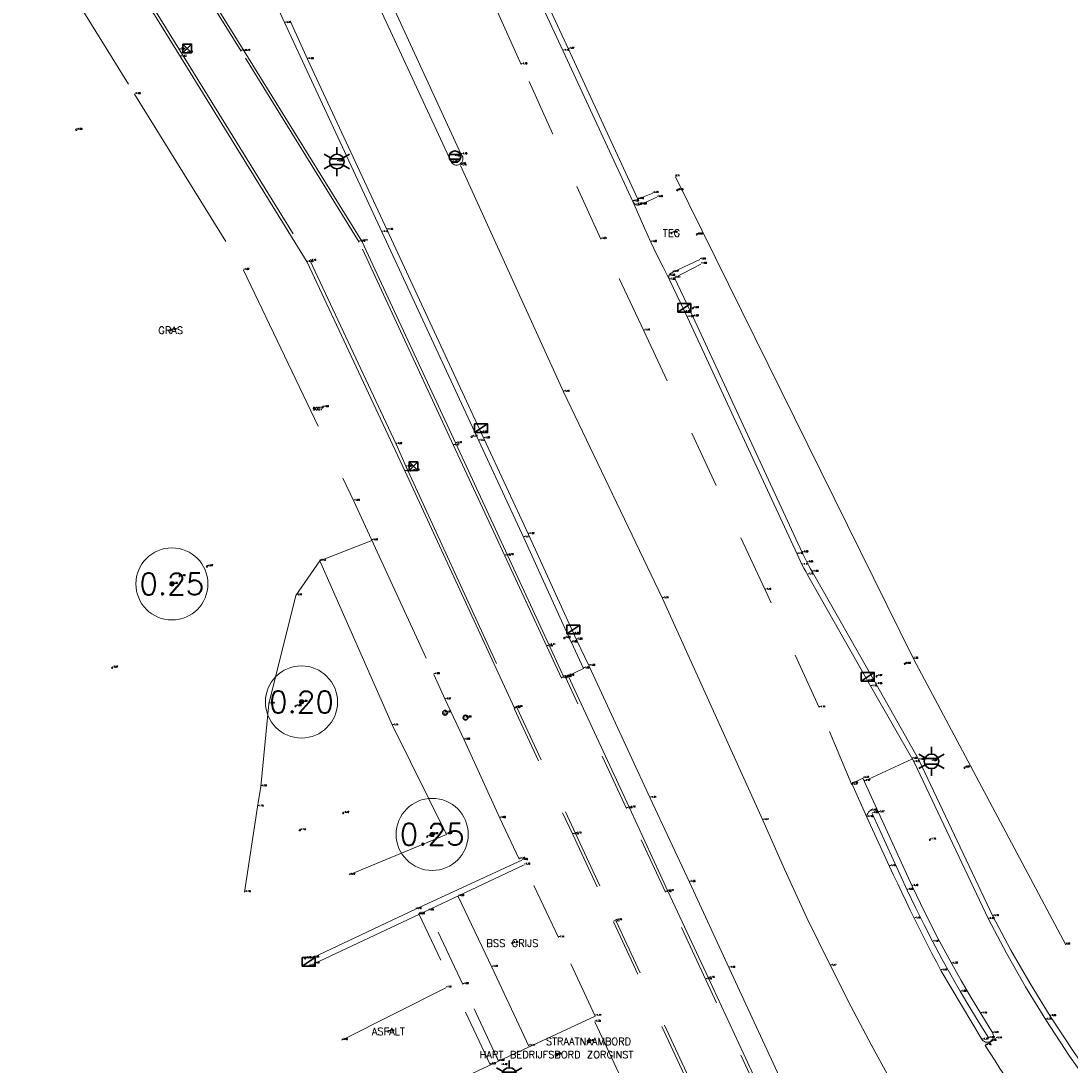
# Model space of a CAD drawing. Header units: metres. Extents: x 110598 to 111426, y 426464 to 427070.
# Tile 28 of 47: x 111177 to 111213, y 426631 to 426668. Entities that reach past the tile are written whole.
import ezdxf
from ezdxf.enums import TextEntityAlignment as Align

# ---------------------------------------------------------------- set-up
doc = ezdxf.new("R2010")
doc.units = ezdxf.units.M
doc.header["$MEASUREMENT"] = 0
for name, pattern in [('AM-AS', [16, 10, -2, 2, -2]), ('VH-GAZONBAND_100X200', [9.5, 7.5, -2]), ('VH-OPSLUITBAND_60X200', [12, 6, -2, 2, -2]), ('VH-TROTTOIRBAND_180-200', [20, 10, -2, 2, -2, 2, -2]), ('VH-TROTTOIRBAND_280-300', [26, 12, -2, 4, -2, 4, -2]), ('XX-HIDDEN', [4, 2, -2])]:
    doc.linetypes.add(name, pattern=pattern)
for name, color, linetype, lineweight in [('B-GV-GR-BOOM-S', 90, 'Continuous', 13), ('B-GV-GR-BOOM_DIAMETER-T', 96, 'Continuous', 0), ('B-GV-GR-HAAG-G', 90, 'GR-HAAG1', 13), ('B-OI-RI-GWA_KOLK-S', 30, 'Continuous', 30), ('B-WE-AM-AS-G', 10, 'AM-AS', 13), ('B-WE-GR-GROEN_SCHEIDING-G150-G', 7, 'Continuous', 0), ('B-WE-IE-MEUBILAIR_WEGMEUBILAIR-S', 4, 'Continuous', 30), ('B-WE-IE-TERREINAFSCHEIDING_KUNSTMATIG_SCHUTTING-G', 45, 'Continuous', 0), ('B-WE-VH-KANTOPSLUITING_ACHTERKANTBAND-G', 50, 'Continuous', 13), ('B-WE-VH-KANTOPSLUITING_GAZONBAND_100X200-G', 90, 'VH-GAZONBAND_100X200', 13), ('B-WE-VH-KANTOPSLUITING_INRITBAND-G', 211, 'Continuous', 13), ('B-WE-VH-KANTOPSLUITING_OPSLUITBAND_60X200-G', 150, 'VH-OPSLUITBAND_60X200', 13), ('B-WE-VH-KANTOPSLUITING_TROTTOIRBAND_180 200-G', 200, 'VH-TROTTOIRBAND_180-200', 13), ('B-WE-VH-KANTOPSLUITING_TROTTOIRBAND_RWS-G', 181, 'VH-TROTTOIRBAND_280-300', 13), ('B-WE-VH-MATERIAALGRENS-G', 52, 'XX-HIDDEN', 13), ('B-WE-VW-MARKERING-G', 252, 'Continuous', 13), ('DTM-Groentopogrens', 82, 'Continuous', 0), ('DTM-Grondslag', 135, 'Continuous', 0), ('DTM-Meetpunt', 40, 'Continuous', 0), ('mp', 7, 'Continuous', 0), ('X-XX-AL-HOOGTELABEL-S', 2, 'Continuous', 0), ('X-XX-AL-TEXT-T', 2, 'Continuous', 0)]:
    doc.layers.add(name, color=color, linetype=linetype, lineweight=lineweight)
doc.styles.add('LBD', font='txt.shx')
doc.styles.add('NLCS-ISO', font='arial.ttf')
doc.styles.add('null', font='NLCS.shx')
doc.styles.get("Standard").update_dxf_attribs({"font": 'txt.shx'})
doc.linetypes.add('GR-HAAG1', pattern='A,6,["°",null,S=0.125,R=0,X=0,Y=0],-2', length=8)

# ---------------------------------------------------------------- blocks, each defined once
blk = doc.blocks.new('SIE-WEG_VERKEERSBORD_ROND-SO')
at = {"color": 0}
for p, q in [((-0.9165151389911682, 0.3999999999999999), (0.9165151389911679, 0.3999999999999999)), ((-0.9165151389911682, -0.3999999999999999), (0.9165151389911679, -0.3999999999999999))]:
    blk.add_line(p, q, dxfattribs=at)
blk.add_circle((0, 0), 1, dxfattribs=at)
blk = doc.blocks.new('MP')
at = {"layer": 'mp', "color": 0, "linetype": 'ByBlock', "lineweight": -2, "elevation": -0.036, "flags": 128}
blk.add_lwpolyline([(-0.005000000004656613, -0.008660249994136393), (-0.01000000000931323, 0), (-0.005000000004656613, 0.008660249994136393), (0.005000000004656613, 0.008660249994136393), (0.01000000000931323, 0), (0.005000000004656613, -0.008660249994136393), (-0.005000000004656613, -0.008660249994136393)], close=True, dxfattribs=at)
blk = doc.blocks.new('B-SIE-WEG_LICHTMAST-SO')
at = {"color": 0, "ltscale": 0.1}
for p, q in [((8.349587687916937e-10, 1.265625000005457), (1.669846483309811e-09, 2.53125000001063)), ((-1.096064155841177, 0.6328125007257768), (-2.192125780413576, 1.265625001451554)), ((1.096064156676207, 0.6328124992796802), (2.192125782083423, 1.26562499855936)), ((-1.096064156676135, -0.6328124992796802), (-2.192125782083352, -1.26562499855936)), ((-8.349587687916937e-10, -1.265625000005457), (-1.669775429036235e-09, -2.53125000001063)), ((1.096064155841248, -0.6328125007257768), (2.192125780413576, -1.265625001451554))]:
    blk.add_line(p, q, dxfattribs=at)
at = {"color": 0, "flags": 128}
for points in [[(-1.162672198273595, 0.4999999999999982), (1.162672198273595, 0.4999999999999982)], [(-1.162672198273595, -0.4999999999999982), (1.162672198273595, -0.4999999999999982)]]:
    blk.add_lwpolyline(points, dxfattribs=at)
at = {"color": 0, "ltscale": 0.1}
blk.add_circle((0, 0), 1.265625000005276, dxfattribs=at)
at = {"color": 0, "style": 'NLCS-ISO'}
blk.add_attdef('TYPE', text='', height=1.8, dxfattribs=at).set_placement((1.669846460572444e-09, 2.53125000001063), align=Align.BOTTOM_CENTER)
blk = doc.blocks.new('B-SRI-KOLK_TROTTOIR-SO')
at = {"color": 0}
blk.add_line((-1.124999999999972, 0), (1.124999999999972, 1.499999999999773), dxfattribs=at)
blk.add_3dface([(-1.124999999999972, 0), (1.124999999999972, 0), (1.124999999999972, 1.499999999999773), (-1.124999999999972, 1.499999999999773)], dxfattribs=at)
blk = doc.blocks.new('B-SRI-KOLK_STRAAT_300X300-SO')
at = {"color": 0}
for p, q in [((-0.7500000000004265, 2.842170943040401e-13), (0.7499999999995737, 1.500000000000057)), ((0.7499999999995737, 2.842170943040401e-13), (-0.7500000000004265, 1.500000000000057))]:
    blk.add_line(p, q, dxfattribs=at)
blk.add_3dface([(-0.7500000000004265, 2.842170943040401e-13), (0.7499999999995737, 2.842170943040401e-13), (0.7499999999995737, 1.500000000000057), (-0.7500000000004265, 1.500000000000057)], dxfattribs=at)
blk = doc.blocks.new('SGR-BOOM_01')
at = {"ltscale": 0.1}
h = blk.add_hatch(color=0, dxfattribs=at)
edge = h.paths.add_edge_path()
edge.add_arc((7.366995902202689e-12, -5.115907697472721e-12), 0.15, 0, 360)
at = {"color": 0}
for centre, radius in [((0, 0), 2.5), ((7.366995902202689e-12, -5.115907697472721e-12), 0.04499999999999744)]:
    blk.add_circle(centre, radius, dxfattribs=at)
at = {"color": 0, "ltscale": 0.1}
blk.add_circle((7.366995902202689e-12, -5.115907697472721e-12), 0.15, dxfattribs=at)
blk = doc.blocks.new('SIE-WEG_STRAATPOT_WATER-SO')
at = {"color": 0}
blk.add_circle((0, 2.91038304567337e-14), 0.4, dxfattribs=at)
at = {"color": 0, "style": 'NLCS-ISO'}
blk.add_text('W', height=0.4, dxfattribs=at).set_placement((-0.2128690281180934, -0.2108641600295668))
blk = doc.blocks.new('SIE-WEG_PAAL_ALGEMEEN_TYPE_01-SO')
h = blk.add_hatch(color=0)
edge = h.paths.add_edge_path()
edge.add_arc((2.273736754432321e-16, 0), 0.1875, 0, 360)
at = {"color": 0, "ltscale": 0.5}
blk.add_circle((2.273736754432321e-16, 0), 0.1875, dxfattribs=at)

msp = doc.modelspace()

# ---------------------------------------------------------------- linework, layer by layer
at = {"layer": 'B-GV-GR-HAAG-G'}
msp.add_polyline3d([(111189.123, 426649.532, -1.097), (111187.318, 426648.823, -1.131), (111189.842, 426643.112, -1.11), (111191.713, 426639.343, -0.9700000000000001), (111188.339, 426637.936, -1.116)], dxfattribs=at)
at = {"layer": 'B-WE-AM-AS-G', "extrusion": (-0.04785469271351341, -0.02409958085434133, 0.9985635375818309), "elevation": -15603.94875057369}
msp.add_lwpolyline([(-331030.7563332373, 290779.957527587), (-331030.7563332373, 290784.0075145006)], dxfattribs=at)
at = {"layer": 'B-WE-AM-AS-G'}
msp.add_polyline3d([(111192.2, 426662.5300000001, -1.156), (111195.768, 426654.681, -1.192), (111199.203, 426647.523, -1.136), (111202.68, 426639.832, -1.167), (111203.4297347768, 426638.1333003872, -1.166333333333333), (111204.2114948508, 426636.449099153, -1.165666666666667), (111205.025, 426634.7800000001, -1.165), (111205.7333388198, 426633.3887650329, -1.155), (111206.4637338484, 426632.0089818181, -1.145), (111207.216, 426630.641, -1.135), (111208.383136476, 426628.7450295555, -1.093333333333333), (111209.593010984, 426626.8760418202, -1.051666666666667), (111210.845, 426625.035, -1.01)], dxfattribs=at)
at = {"layer": 'B-WE-IE-TERREINAFSCHEIDING_KUNSTMATIG_SCHUTTING-G', "extrusion": (0.2827329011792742, 0.172852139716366, 0.9434957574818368), "elevation": 105189.9314199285, "flags": 128}
msp.add_lwpolyline([(305990.2592596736, -299485.018001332), (306001.4666627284, -299485.7271471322), (306020.0338643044, -299487.5045380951)], dxfattribs=at)
at = {"layer": 'B-WE-VH-KANTOPSLUITING_ACHTERKANTBAND-G', "extrusion": (0.05781991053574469, -0.1425683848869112, 0.9880946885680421), "elevation": -54397.05780819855, "flags": 128}
msp.add_lwpolyline([(263385.0711980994, 349362.0001551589), (263381.0176150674, 349361.8051561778), (263377.0938973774, 349361.5841573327)], dxfattribs=at)
at = {"layer": 'B-WE-VH-KANTOPSLUITING_ACHTERKANTBAND-G'}
for points in [[(111156.917, 426730.419, -0.9760000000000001), (111157.926, 426728.282, -0.9400000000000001), (111158.574, 426726.95, -0.927), (111157.998, 426726.691, -0.932), (111158.944, 426724.7040000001, -0.937), (111160.461, 426721.338, -1.033), (111162.834, 426716.227, -1.105), (111164.324, 426713.061, -1.088), (111164.847, 426713.309, -1.093), (111165.286, 426712.391, -1.077), (111169.672, 426702.835, -1.021), (111172.62, 426696.5030000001, -1.045), (111176.608, 426687.902, -1.126), (111177.055, 426686.736, -1.11), (111176.946, 426686.684, -1.108), (111177.354, 426685.795, -1.055), (111179.871, 426680.362, -1.135), (111182.534, 426674.599, -1.099), (111182.961, 426673.698, -1.152), (111183.077, 426673.747, -1.158), (111183.592, 426672.928, -1.166), (111186.109, 426667.47, -1.136)], [(111195.776, 426644.799, -1.089), (111195.277, 426645.9, -1.106), (111193.832, 426649.018, -1.095), (111192.038, 426652.899, -1.12), (111188.774, 426659.914, -1.113), (111184.697, 426666.502, -1.099), (111180.849, 426672.697, -1.107), (111180.777, 426672.885, -1.107), (111180.949, 426672.968, -1.1)], [(111178.789, 426671.929, -1.098), (111178.959, 426672.022, -1.109), (111182.489, 426666.301, -1.128), (111186.886, 426659.181, -1.132), (111190.275, 426651.919, -1.154), (111194.066, 426643.721, -1.086)], [(111198.862, 426661.576, -1.141), (111198.35, 426661.3670000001, -1.12), (111195.943, 426666.57, -1.068), (111193.708, 426671.3780000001, -1.068)], [(111203.561, 426628.508, -1.122), (111204.061, 426628.754, -1.112), (111203.442, 426630.091, -1.142), (111202.895, 426629.8290000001, -1.128), (111200.8, 426634.361, -1.154), (111199.388, 426637.37, -1.166), (111198.052, 426640.266, -1.156), (111195.929, 426644.839, -1.098), (111196.465, 426645.0900000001, -1.092), (111196.048, 426646.001, -1.081), (111196.05, 426645.987, -1.081), (111194.393, 426649.629, -1.106), (111192.834, 426652.985, -1.134), (111189.48, 426660.2150000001, -1.133), (111186.109, 426667.47, -1.136)], [(111223.635, 426620.771, -0.9600000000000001), (111221.8354169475, 426622.2900567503, -0.9763333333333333), (111219.893, 426624.127, -0.9780000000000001), (111218.2761937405, 426625.8026833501, -0.9876666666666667), (111216.7322588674, 426627.5457387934, -0.9973333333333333), (111215.264, 426629.353, -1.007), (111214.347561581, 426630.5507658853, -1.023), (111213.4732109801, 426631.7795919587, -1.039), (111212.642, 426633.038, -1.055), (111211.9450972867, 426634.1718964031, -1.069333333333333), (111211.2832239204, 426635.3265903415, -1.083666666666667), (111210.657, 426636.501, -1.098), (111208.092, 426641.925, -1.074), (111206.614, 426644.548, -1.058), (111204.399, 426648.439, -1.057), (111204.3376223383, 426648.5485804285, -1.059), (111204.277619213, 426648.6589195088, -1.061), (111204.219, 426648.77, -1.063), (111204.1605323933, 426648.884268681, -1.062666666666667), (111204.1035292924, 426648.9992749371, -1.062333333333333), (111204.048, 426649.115, -1.062), (111200.249, 426657.298, -1.092), (111199.616, 426658.637, -1.109), (111200.534, 426659.118, -1.016)], [(111210.514, 426632.273, -1.024), (111210.1813298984, 426632.8050598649, -1.037333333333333), (111209.855644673, 426633.3414237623, -1.050666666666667), (111209.537, 426633.882, -1.064), (111209.2097472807, 426634.454593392, -1.067), (111208.8903938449, 426635.0316297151, -1.07), (111208.579, 426635.613, -1.073), (111208.2719715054, 426636.2084777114, -1.069666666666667), (111207.9732854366, 426636.8081833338, -1.066333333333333), (111207.683, 426637.412, -1.063), (111206.469, 426640.07, -1.057)]]:
    msp.add_polyline3d(points, dxfattribs=at)
at = {"layer": 'B-WE-VH-KANTOPSLUITING_GAZONBAND_100X200-G'}
for points in [[(111195.698, 426644.758, -1.103), (111195.19, 426645.853, -1.147), (111193.738, 426648.995, -1.148), (111191.951, 426652.824, -1.168), (111188.684, 426659.88, -1.154), (111184.59, 426666.498, -1.141), (111180.769, 426672.66, -1.147), (111180.64, 426672.936, -1.146), (111180.907, 426673.063, -1.113)], [(111178.744, 426672.0030000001, -1.109), (111179.004, 426672.154, -1.153), (111179.142, 426671.897, -1.167), (111182.455, 426666.543, -1.206), (111186.983, 426659.225, -1.177), (111189.967, 426652.869, -1.222), (111190.318, 426652.086, -1.272), (111194.141, 426643.749, -1.108)]]:
    msp.add_polyline3d(points, dxfattribs=at)
at = {"layer": 'B-WE-VH-KANTOPSLUITING_INRITBAND-G'}
msp.add_polyline3d([(111203.617, 426630.163, -1.257), (111201.511, 426634.708, -1.264), (111200.136, 426637.686, -1.25), (111198.779, 426640.603, -1.241), (111196.654, 426645.179, -1.199)], dxfattribs=at)
at = {"layer": 'B-WE-VH-KANTOPSLUITING_OPSLUITBAND_60X200-G'}
for points in [[(111177.525, 426670.458, -1.002), (111180.901, 426665.004, -1.061), (111184.671, 426658.907, -1.069), (111188.501, 426650.9, -1.087), (111191.268, 426644.8890000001, -1.084), (111191.664, 426644.015, -1.074), (111192.32, 426642.621, -1.055), (111193.56, 426639.9050000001, -1.077), (111194.227, 426638.486, -1.163)], [(111244.336, 426585.285, -1.205), (111237.294, 426590.64, -1.199), (111228.535, 426597.479, -1.175), (111222.266, 426602.383, -1.167), (111216.486, 426606.939, -1.161), (111214.3940695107, 426608.6333828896, -1.156333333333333), (111212.3784438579, 426610.4178603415, -1.151666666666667), (111210.443, 426612.289, -1.147), (111208.6490892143, 426614.1797309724, -1.128), (111206.937060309, 426616.1449120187, -1.109), (111205.31, 426618.181, -1.09), (111203.8977503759, 426620.1511616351, -1.090333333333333), (111202.5643905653, 426622.1755473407, -1.090666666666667), (111201.312, 426624.251, -1.091), (111199.087, 426628.072, -1.086), (111196.85, 426632.843, -1.152)]]:
    msp.add_polyline3d(points, dxfattribs=at)
at = {"layer": 'B-WE-VH-KANTOPSLUITING_TROTTOIRBAND_180 200-G', "extrusion": (0.4255312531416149, -0.9047720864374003, 0.01762453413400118), "elevation": -338693.7395903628}
msp.add_lwpolyline([(282197.3530204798, 5969.057513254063), (282193.3086408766, 5968.949496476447), (282189.2959827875, 5968.935494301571)], dxfattribs=at)
at = {"layer": 'B-WE-VH-KANTOPSLUITING_TROTTOIRBAND_180 200-G', "extrusion": (0.421544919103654, -0.9066522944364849, 0.01677790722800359), "elevation": -339933.3722549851}
msp.add_lwpolyline([(280693.3950614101, 5702.687287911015), (280697.7024500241, 5702.949324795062), (280701.3996790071, 5703.030336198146)], dxfattribs=at)
at = {"layer": 'B-WE-VH-KANTOPSLUITING_TROTTOIRBAND_180 200-G'}
for points in [[(111199.006, 426661.435, -1.156), (111198.449, 426661.183, -1.204), (111198.4102461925, 426661.1663797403, -1.21075), (111198.3687598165, 426661.1588318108, -1.2175), (111198.3266354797, 426661.1607372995, -1.22425), (111198.286, 426661.172, -1.231), (111198.2501816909, 426661.1911701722, -1.23175), (111198.2193283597, 426661.217599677, -1.2325), (111198.1948859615, 426661.2500498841, -1.23325), (111198.178, 426661.287, -1.234), (111195.755, 426666.5030000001, -1.19), (111193.519, 426671.293, -1.197)], [(111196.654, 426645.179, -1.199), (111196.219, 426646.0900000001, -1.203), (111194.552, 426649.744, -1.22), (111193.011, 426653.07, -1.259), (111189.651, 426660.296, -1.245), (111186.899, 426666.216, -1.256), (111186.289, 426667.544, -1.276)], [(111207.923, 426641.842, -1.205), (111206.429, 426644.466, -1.189), (111204.23, 426648.344, -1.188), (111204.167964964, 426648.4559262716, -1.182666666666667), (111204.1072953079, 426648.5685984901, -1.177333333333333), (111204.048, 426648.682, -1.172), (111203.9857164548, 426648.8048691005, -1.173), (111203.9250463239, 426648.9285428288, -1.174), (111203.866, 426649.053, -1.175), (111200.072, 426657.268, -1.23), (111199.441, 426658.572, -1.223), (111199.4243227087, 426658.6155592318, -1.225666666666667), (111199.4195464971, 426658.6619567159, -1.228333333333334), (111199.427, 426658.708, -1.231), (111199.4414160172, 426658.7423804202, -1.219), (111199.4626836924, 426658.7729993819, -1.207), (111199.48986815, 426658.7985109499, -1.195), (111199.5217744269, 426658.8177936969, -1.183), (111199.557, 426658.83, -1.171), (111200.495, 426659.271, -1.032)], [(111223.507, 426620.611, -1.102), (111221.7147857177, 426622.1415617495, -1.098666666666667), (111219.774, 426623.978, -1.076), (111218.1472562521, 426625.6622007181, -1.109666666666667), (111216.5926753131, 426627.4132305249, -1.143333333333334), (111215.113, 426629.228, -1.177), (111214.1935908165, 426630.4241811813, -1.166), (111213.3178783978, 426631.6527129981, -1.155), (111212.487, 426632.912, -1.144), (111211.7875042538, 426634.0549301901, -1.155666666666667), (111211.1249446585, 426635.2196612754, -1.167333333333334), (111210.5, 426636.4050000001, -1.179), (111207.923, 426641.842, -1.205)]]:
    msp.add_polyline3d(points, dxfattribs=at)
at = {"layer": 'B-WE-VH-KANTOPSLUITING_TROTTOIRBAND_RWS-G'}
msp.add_polyline3d([(111189.116, 426668.612, -1.173), (111191.886, 426662.643, -1.16), (111191.9158075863, 426662.6077185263, -1.159571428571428), (111191.9523777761, 426662.579506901, -1.159142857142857), (111191.9940697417, 426662.5596309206, -1.158714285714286), (111192.0390128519, 426662.5489823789, -1.158285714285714), (111192.0851906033, 426662.5480390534, -1.157857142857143), (111192.130531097, 426662.5568432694, -1.157428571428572), (111192.173, 426662.575, -1.157), (111192.2129971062, 426662.6037547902, -1.15575), (111192.2455189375, 426662.6407539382, -1.1545), (111192.2689056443, 426662.684109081, -1.15325), (111192.2819636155, 426662.7316074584, -1.152), (111192.2840263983, 426662.7808248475, -1.15075), (111192.2749887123, 426662.8292492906, -1.1495), (111192.2553118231, 426662.8744093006, -1.14825), (111192.226, 426662.914, -1.147), (111188.164, 426671.736, -1.189)], dxfattribs=at)
msp.add_polyline3d([(111210.242, 426633.13, -1.154), (111209.8946779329, 426633.6994862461, -1.162), (111209.5566482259, 426634.2745367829, -1.17), (111209.228, 426634.855, -1.178), (111208.7500668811, 426635.7407371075, -1.177), (111208.2939756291, 426636.63791661, -1.176), (111207.86, 426637.546, -1.175), (111206.69, 426640.103, -1.17), (111206.6544046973, 426640.1395410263, -1.171333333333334), (111206.6114640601, 426640.1670796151, -1.172666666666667), (111206.5634057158, 426640.1841871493, -1.174), (111206.5127227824, 426640.1899761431, -1.175333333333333), (111206.4620445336, 426640.1841462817, -1.176666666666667), (111206.414, 426640.167, -1.178), (111206.3744840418, 426640.1421530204, -1.178833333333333), (111206.3409766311, 426640.1096547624, -1.179666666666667), (111206.3149332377, 426640.070916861, -1.1805), (111206.2974851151, 426640.0276219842, -1.181333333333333), (111206.2893901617, 426639.9816507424, -1.182166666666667), (111206.291, 426639.935, -1.183), (111207.074, 426638.232, -1.176), (111207.2148108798, 426637.9283245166, -1.176666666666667), (111207.3569007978, 426637.6252453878, -1.177333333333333), (111207.5002672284, 426637.3227680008, -1.178), (111207.6449076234, 426637.0208977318, -1.178666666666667), (111207.7908194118, 426636.7196399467, -1.179333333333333), (111207.938, 426636.419, -1.18), (111208.0871535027, 426636.1175624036, -1.1795), (111208.2375825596, 426635.8167593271, -1.179), (111208.3892844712, 426635.5165961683, -1.1785), (111208.5422565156, 426635.2170783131, -1.178), (111208.6964959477, 426634.918211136, -1.1775), (111208.852, 426634.62, -1.177), (111210.29, 426632.218, -1.144), (111210.3217627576, 426632.1844973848, -1.142714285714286), (111210.3599390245, 426632.1585383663, -1.141428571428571), (111210.402772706, 426632.1413170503, -1.140142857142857), (111210.4482934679, 426632.1336256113, -1.138857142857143), (111210.4944073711, 426632.1358178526, -1.137571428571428), (111210.5389931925, 426632.1477929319, -1.136285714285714), (111210.58, 426632.169, -1.135), (111210.6149607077, 426632.1978679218, -1.136), (111210.6430991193, 426632.233418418, -1.137), (111210.6631668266, 426632.2740742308, -1.138), (111210.6742734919, 426632.3180315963, -1.139), (111210.6759263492, 426632.3633402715, -1.14), (111210.6680520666, 426632.4079900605, -1.141), (111210.651, 426632.45, -1.142)], close=True, dxfattribs=at)
at = {"layer": 'B-WE-VH-MATERIAALGRENS-G', "extrusion": (0.1147045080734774, 0.04114400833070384, 0.992547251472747), "elevation": 30307.19803316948}
msp.add_lwpolyline([(364047.6578262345, -246859.780920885), (364047.6578262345, -246859.8793942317)], dxfattribs=at)
at = {"layer": 'B-WE-VH-MATERIAALGRENS-G', "extrusion": (0.8620491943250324, 0.4011093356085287, 0.3098104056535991), "elevation": 266985.2687295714}
msp.add_lwpolyline([(339911.0698851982, -86996.28892490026), (339906.2426489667, -86996.30249969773), (339902.921666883, -86996.30154587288), (339894.940350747, -86996.26578645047)], dxfattribs=at)
at = {"layer": 'B-WE-VH-MATERIAALGRENS-G', "extrusion": (0.02039805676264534, 0.009537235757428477, 0.9997464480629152), "elevation": 6336.202190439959}
msp.add_lwpolyline([(339382.1672702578, -281370.0684874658), (339382.1672702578, -281371.8892903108)], dxfattribs=at)
at = {"layer": 'B-WE-VH-MATERIAALGRENS-G', "extrusion": (-0.9043728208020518, -0.4241836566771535, 0.04666933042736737), "elevation": -281534.2440881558}
msp.add_lwpolyline([(-339036.851813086, 13152.20239343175), (-339039.854909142, 13152.20839997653), (-339042.6449966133, 13152.15634325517)], dxfattribs=at)
at = {"layer": 'B-WE-VH-MATERIAALGRENS-G', "extrusion": (-0.004448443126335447, 0.00938795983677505, 0.9999460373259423), "elevation": 3509.319454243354}
msp.add_lwpolyline([(111192.1201906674, 426617.2207603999), (111189.64694822, 426622.4399904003)], dxfattribs=at)
at = {"layer": 'B-WE-VH-MATERIAALGRENS-G', "extrusion": (-0.8468933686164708, -0.3940975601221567, 0.3570136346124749), "elevation": -262303.9160808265}
msp.add_lwpolyline([(-339889.2645693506, 100251.5077369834), (-339892.1949865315, 100251.5088075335), (-339895.0244253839, 100251.4338690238)], dxfattribs=at)
at = {"layer": 'B-WE-VH-MATERIAALGRENS-G'}
for points in [[(111205.767, 426641.062, -1.167), (111204.637, 426643.737, -1.142), (111202.762, 426647.8180000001, -1.162), (111198.553, 426656.805, -1.193), (111197.061, 426659.982, -1.213), (111194.306, 426666.036, -1.179), (111192.277, 426670.538, -1.19)], [(111199.441, 426658.572, -1.223), (111199.2214799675, 426659.0037730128, -1.222), (111199.0078003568, 426659.4384660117, -1.221), (111198.8, 426659.876, -1.22), (111198.5859446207, 426660.3433509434, -1.224666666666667), (111198.378597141, 426660.8137163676, -1.229333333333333), (111198.178, 426661.287, -1.234)], [(111202.757, 426629.8780000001, -1.112), (111200.704, 426634.304, -1.15), (111199.3, 426637.334, -1.158), (111197.951, 426640.24, -1.156), (111195.837, 426644.795, -1.096), (111195.929, 426644.839, -1.098)], [(111194.055, 426643.712, -1.102), (111196.089, 426639.333, -1.127), (111197.502, 426636.314, -1.128), (111200.854, 426629.074, -1.096)], [(111206.69, 426640.103, -1.17), (111206.153, 426641.293, -1.167), (111205.77, 426641.11, -1.152), (111206.291, 426639.935, -1.183)], [(111211.947, 426630.448, -1.119), (111211.581, 426630.229, -1.137), (111211.3512576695, 426630.5603457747, -1.137), (111211.1249164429, 426630.8940240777, -1.137), (111210.902, 426631.23, -1.137), (111210.7298715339, 426631.4946356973, -1.140666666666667), (111210.5598678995, 426631.7606413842, -1.144333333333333), (111210.392, 426632.028, -1.148), (111210.76, 426632.26, -1.141)]]:
    msp.add_polyline3d(points, dxfattribs=at)
at = {"layer": 'B-WE-VW-MARKERING-G', "extrusion": (0.6249638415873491, 0.3048575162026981, 0.7186668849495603), "elevation": 199553.7423909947, "flags": 128}
msp.add_lwpolyline([(334699.8690654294, -206245.6851870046), (334697.1541050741, -206245.6506722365), (334694.1299025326, -206245.5873951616)], dxfattribs=at)
at = {"layer": 'DTM-Groentopogrens'}
msp.add_polyline3d([(111187.318, 426648.823, -1.131), (111186.491, 426647.626, -1.139), (111185.555, 426643.8670000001, -1.172), (111185.27, 426641.002, -1.189), (111185.164, 426640.3020000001, -1.154), (111184.7148349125, 426637.3358154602, -1.154)], dxfattribs=at)

# ---------------------------------------------------------------- block references
at = {"layer": 'B-GV-GR-BOOM-S', "xscale": 0.5, "yscale": 0.5, "zscale": 0.5}
for p in [(111182.192, 426648.026, -1.326), (111186.685, 426643.933, -1.09), (111191.217, 426639.342, -1.015)]:
    msp.add_blockref('SGR-BOOM_01', p, dxfattribs=at)
at = {"layer": 'B-OI-RI-GWA_KOLK-S', "xscale": 0.1999999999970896, "yscale": 0.1999999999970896, "zscale": 0.1999999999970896}
for name, p in [('B-SRI-KOLK_STRAAT_300X300-SO', (111182.725, 426666.446, -1.21)), ('B-SRI-KOLK_TROTTOIR-SO', (111199.958, 426657.447, -1.227)), ('B-SRI-KOLK_TROTTOIR-SO', (111192.911, 426653.275, -1.278)), ('B-SRI-KOLK_STRAAT_300X300-SO', (111190.565, 426651.957, -1.226)), ('B-SRI-KOLK_TROTTOIR-SO', (111196.109, 426646.293, -1.211)), ('B-SRI-KOLK_TROTTOIR-SO', (111206.318, 426644.66, -1.212)), ('B-SRI-KOLK_TROTTOIR-SO', (111186.939, 426634.772, -1.313))]:
    msp.add_blockref(name, p, dxfattribs=at)
at = {"layer": 'B-WE-IE-MEUBILAIR_WEGMEUBILAIR-S', "xscale": 0.1999999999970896, "yscale": 0.1999999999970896, "zscale": 0.1999999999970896}
for name, p in [('B-SIE-WEG_LICHTMAST-SO', (111187.911, 426662.669, -1.102)), ('SIE-WEG_VERKEERSBORD_ROND-SO', (111192.005, 426662.839, -1.053)), ('SIE-WEG_STRAATPOT_WATER-SO', (111191.662, 426643.561, -1.071)), ('SIE-WEG_STRAATPOT_WATER-SO', (111192.373, 426643.392, -1.075)), ('B-SIE-WEG_LICHTMAST-SO', (111208.528, 426641.875, -1.072)), ('SIE-WEG_PAAL_ALGEMEEN_TYPE_01-SO', (111196.637, 426632.164, -1.223)), ('B-SIE-WEG_LICHTMAST-SO', (111193.887, 426631, -1.134)), ('SIE-WEG_PAAL_ALGEMEEN_TYPE_01-SO', (111195.526, 426631.706, -0.8080000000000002))]:
    msp.add_blockref(name, p, dxfattribs=at)
at = {"layer": 'DTM-Grondslag', "xscale": 2.5, "yscale": 2.5, "zscale": 2.5}
msp.add_blockref('MP', (111187.422, 426654.152, -1.08), dxfattribs=at)
at = {"layer": 'DTM-Meetpunt', "xscale": 2.5, "yscale": 2.5, "zscale": 2.5}
for p in [(111178.879, 426663.769, -1.047), (111199.716, 426661.673, -0.9630000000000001), (111199.514, 426660.191, -1.097), (111200.389, 426660.1390000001, -0.9820000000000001), (111200.253, 426657.583, -1.092), (111182.151, 426656.821, -1.067), (111192.586, 426653.126, -1.137), (111183.409, 426648.631, -1.073), (111182.455, 426648.2910000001, -1.151), (111195.8, 426646.147, -1.078), (111207.6, 426645.251, -0.9470000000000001), (111180.12, 426645.1170000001, -1.074), (111206.618, 426644.82, -1.067), (111186.48, 426643.783, -1.086), (111209.673, 426641.653, -0.9700000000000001), (111188.13, 426640.08, -1.122), (111186.623, 426639.482, -1.131), (111191.042, 426639.263, -1.056), (111208.474, 426639.156, -1.147), (111193.996, 426635.57, -1.14), (111186.815, 426635.04, -1.19), (111189.697, 426632.509, -1.21)]:
    msp.add_blockref('MP', p, dxfattribs=at)

# ---------------------------------------------------------------- texts
at = {"layer": 'B-GV-GR-BOOM-S'}
for s, p in [('-1.33', (111182.192, 426648.0260000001)), ('-1.09', (111186.685, 426643.9330000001)), ('-1.02', (111191.217, 426639.342))]:
    msp.add_text(s, height=0.05, dxfattribs=at).set_placement(p, align=Align.BOTTOM_LEFT)
at = {"layer": 'B-GV-GR-BOOM_DIAMETER-T', "linetype": 'Continuous', "style": 'LBD'}
for s, p in [('0.25', (111182.192, 426648.026, -1.326)), ('0.20', (111186.685, 426643.933, -1.09)), ('0.25', (111191.217, 426639.342, -1.015))]:
    msp.add_text(s, height=0.75, dxfattribs=at).set_placement(p, align=Align.MIDDLE_CENTER)
at = {"layer": 'B-GV-GR-HAAG-G'}
for s, p in [('-1.10', (111189.123, 426649.532)), ('-1.13', (111187.318, 426648.823)), ('-1.11', (111189.842, 426643.1120000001)), ('-0.97', (111191.713, 426639.343)), ('-1.12', (111188.339, 426637.936))]:
    msp.add_text(s, height=0.05, dxfattribs=at).set_placement(p, align=Align.BOTTOM_LEFT)
at = {"layer": 'B-OI-RI-GWA_KOLK-S'}
for s, p in [('-1.21', (111182.725, 426666.446)), ('-1.23', (111199.958, 426657.447)), ('-1.28', (111192.911, 426653.2750000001)), ('-1.23', (111190.565, 426651.957)), ('-1.21', (111196.109, 426646.293)), ('-1.21', (111206.318, 426644.66)), ('-1.31', (111186.939, 426634.772))]:
    msp.add_text(s, height=0.05, dxfattribs=at).set_placement(p, align=Align.BOTTOM_LEFT)
at = {"layer": 'B-WE-AM-AS-G'}
for s, p in [('-1.16', (111192.2, 426662.5300000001)), ('-1.19', (111195.768, 426654.681)), ('-1.14', (111199.203, 426647.523)), ('-1.17', (111202.68, 426639.832)), ('-1.17', (111205.025, 426634.7800000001)), ('-1.21', (111191.693, 426634.0250000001)), ('-1.42', (111188.081, 426632.206))]:
    msp.add_text(s, height=0.05, dxfattribs=at).set_placement(p, align=Align.BOTTOM_LEFT)
at = {"layer": 'B-WE-GR-GROEN_SCHEIDING-G150-G'}
for s, p in [('-1.14', (111186.491, 426647.626)), ('-1.17', (111185.555, 426643.8670000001)), ('-1.19', (111185.27, 426641.002)), ('-1.15', (111185.164, 426640.3020000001)), ('-1.15', (111184.7148349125, 426637.3358154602))]:
    msp.add_text(s, height=0.05, dxfattribs=at).set_placement(p, align=Align.BOTTOM_LEFT)
at = {"layer": 'B-WE-IE-MEUBILAIR_WEGMEUBILAIR-S'}
for s, p in [('-1.10', (111187.911, 426662.669)), ('-1.05', (111192.005, 426662.839)), ('-1.07', (111191.662, 426643.561)), ('-1.08', (111192.373, 426643.392)), ('-1.07', (111208.528, 426641.875)), ('-1.22', (111196.637, 426632.164)), ('-0.81', (111195.526, 426631.706))]:
    msp.add_text(s, height=0.05, dxfattribs=at).set_placement(p, align=Align.BOTTOM_LEFT)
at = {"layer": 'B-WE-IE-TERREINAFSCHEIDING_KUNSTMATIG_SCHUTTING-G'}
for s, p in [('0.71', (111199.654, 426662.144)), ('1.30', (111207.908, 426645.4280000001)), ('1.53', (111213.183, 426635.517))]:
    msp.add_text(s, height=0.05, dxfattribs=at).set_placement(p, align=Align.BOTTOM_LEFT)
at = {"layer": 'B-WE-VH-KANTOPSLUITING_ACHTERKANTBAND-G'}
for s, p in [('-1.14', (111186.109, 426667.47)), ('-1.10', (111184.697, 426666.502)), ('-1.07', (111195.943, 426666.57)), ('-1.13', (111182.489, 426666.301)), ('-1.14', (111198.862, 426661.576)), ('-1.12', (111198.35, 426661.3670000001)), ('-1.13', (111189.48, 426660.2150000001)), ('-1.11', (111188.774, 426659.914)), ('-1.13', (111186.886, 426659.181)), ('-1.02', (111200.534, 426659.1180000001)), ('-1.11', (111199.616, 426658.637)), ('-1.09', (111200.249, 426657.298)), ('-1.12', (111192.038, 426652.899)), ('-1.13', (111192.834, 426652.985)), ('-1.15', (111190.275, 426651.919)), ('-1.11', (111194.393, 426649.6290000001)), ('-1.10', (111193.832, 426649.018)), ('-1.06', (111204.048, 426649.115)), ('-1.06', (111204.219, 426648.7700000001)), ('-1.06', (111204.399, 426648.4390000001)), ('-1.08', (111196.048, 426646.001)), ('-1.08', (111196.05, 426645.9870000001)), ('-1.11', (111195.277, 426645.9000000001)), ('-1.09', (111196.465, 426645.0900000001)), ('-1.09', (111195.776, 426644.799)), ('-1.06', (111206.614, 426644.548)), ('-1.09', (111194.066, 426643.7210000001)), ('-1.07', (111208.092, 426641.925)), ('-1.16', (111198.052, 426640.266)), ('-1.06', (111206.469, 426640.07)), ('-1.16', (111194.323, 426638.448)), ('-1.17', (111199.388, 426637.37)), ('-1.06', (111207.683, 426637.412)), ('-1.19', (111190.639, 426636.746)), ('-1.10', (111210.657, 426636.501)), ('-1.07', (111208.579, 426635.6130000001)), ('-1.23', (111187.085, 426635.0690000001)), ('-1.15', (111200.8, 426634.361)), ('-1.06', (111209.537, 426633.882)), ('-1.06', (111212.642, 426633.038)), ('-1.02', (111210.514, 426632.273)), ('-1.12', (111193.614, 426631.339))]:
    msp.add_text(s, height=0.05, dxfattribs=at).set_placement(p, align=Align.BOTTOM_LEFT)
at = {"layer": 'B-WE-VH-KANTOPSLUITING_GAZONBAND_100X200-G'}
for s, p in [('-1.21', (111182.455, 426666.543)), ('-1.14', (111184.59, 426666.4980000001)), ('-1.15', (111188.684, 426659.88)), ('-1.18', (111186.983, 426659.225)), ('-1.22', (111189.967, 426652.869)), ('-1.17', (111191.951, 426652.8240000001)), ('-1.27', (111190.318, 426652.086)), ('-1.15', (111193.738, 426648.995)), ('-1.15', (111195.19, 426645.853)), ('-1.10', (111195.698, 426644.758)), ('-1.11', (111194.141, 426643.749))]:
    msp.add_text(s, height=0.05, dxfattribs=at).set_placement(p, align=Align.BOTTOM_LEFT)
at = {"layer": 'B-WE-VH-KANTOPSLUITING_INRITBAND-G'}
for s, p in [('-1.24', (111198.779, 426640.603)), ('-1.25', (111200.136, 426637.686)), ('-1.26', (111201.511, 426634.708))]:
    msp.add_text(s, height=0.05, dxfattribs=at).set_placement(p, align=Align.BOTTOM_LEFT)
at = {"layer": 'B-WE-VH-KANTOPSLUITING_OPSLUITBAND_60X200-G'}
for s, p in [('-1.06', (111180.901, 426665.0040000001)), ('-1.07', (111184.671, 426658.907)), ('-1.09', (111188.501, 426650.9000000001)), ('-1.08', (111191.268, 426644.8890000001)), ('-1.07', (111191.664, 426644.0150000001)), ('-1.06', (111192.32, 426642.621)), ('-1.08', (111193.56, 426639.9050000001)), ('-1.16', (111194.227, 426638.486)), ('-1.15', (111196.85, 426632.843))]:
    msp.add_text(s, height=0.05, dxfattribs=at).set_placement(p, align=Align.BOTTOM_LEFT)
at = {"layer": 'B-WE-VH-KANTOPSLUITING_TROTTOIRBAND_180 200-G'}
for s, p in [('-1.19', (111195.755, 426666.5030000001)), ('-1.26', (111186.899, 426666.2160000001)), ('-1.16', (111199.006, 426661.435)), ('-1.23', (111198.286, 426661.1720000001)), ('-1.20', (111198.449, 426661.1830000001)), ('-1.25', (111189.651, 426660.296)), ('-1.03', (111200.495, 426659.271)), ('-1.23', (111199.427, 426658.708)), ('-1.17', (111199.557, 426658.8300000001)), ('-1.22', (111199.441, 426658.572)), ('-1.23', (111200.072, 426657.268)), ('-1.26', (111193.011, 426653.07)), ('-1.22', (111194.552, 426649.744)), ('-1.18', (111203.866, 426649.0530000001)), ('-1.17', (111204.048, 426648.682)), ('-1.19', (111204.23, 426648.344)), ('-1.20', (111196.219, 426646.0900000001)), ('-1.20', (111196.654, 426645.179)), ('-1.19', (111206.429, 426644.4660000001)), ('-1.21', (111207.923, 426641.842)), ('-1.30', (111190.748, 426636.565)), ('-1.18', (111210.5, 426636.4050000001)), ('-1.31', (111187.117, 426634.8570000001)), ('-1.14', (111196.869, 426633.044)), ('-1.14', (111212.487, 426632.912))]:
    msp.add_text(s, height=0.05, dxfattribs=at).set_placement(p, align=Align.BOTTOM_LEFT)
at = {"layer": 'B-WE-VH-KANTOPSLUITING_TROTTOIRBAND_RWS-G'}
for s, p in [('-1.15', (111192.226, 426662.914)), ('-1.16', (111191.886, 426662.643)), ('-1.16', (111192.173, 426662.575)), ('-1.18', (111206.414, 426640.1670000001)), ('-1.18', (111207.074, 426638.2320000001)), ('-1.18', (111207.86, 426637.546)), ('-1.18', (111207.938, 426636.419)), ('-1.18', (111209.228, 426634.855)), ('-1.18', (111208.852, 426634.62)), ('-1.15', (111210.242, 426633.13)), ('-1.14', (111210.29, 426632.218)), ('-1.14', (111210.58, 426632.169)), ('-1.14', (111210.651, 426632.45))]:
    msp.add_text(s, height=0.05, dxfattribs=at).set_placement(p, align=Align.BOTTOM_LEFT)
at = {"layer": 'B-WE-VH-MATERIAALGRENS-G'}
for s, p in [('-1.18', (111194.306, 426666.0360000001)), ('-1.23', (111198.178, 426661.287)), ('-1.21', (111197.061, 426659.9820000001)), ('-1.22', (111198.8, 426659.876)), ('-1.19', (111198.553, 426656.805)), ('-1.16', (111202.762, 426647.8180000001)), ('-1.10', (111195.929, 426644.839)), ('-1.10', (111195.837, 426644.795)), ('-1.11', (111194.147, 426643.745)), ('-1.14', (111204.637, 426643.7370000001)), ('-1.10', (111194.055, 426643.712)), ('-1.21', (111207.847, 426641.9550000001)), ('-1.17', (111206.153, 426641.293)), ('-1.17', (111205.767, 426641.062)), ('-1.15', (111205.77, 426641.11)), ('-1.17', (111206.198, 426641.184)), ('-1.16', (111197.951, 426640.24)), ('-1.17', (111206.69, 426640.103)), ('-1.18', (111206.291, 426639.935)), ('-1.13', (111196.187, 426639.37)), ('-1.13', (111196.089, 426639.333)), ('-1.19', (111194.407, 426638.288)), ('-1.16', (111199.3, 426637.334)), ('-1.30', (111190.753, 426636.5850000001)), ('-1.29', (111191.063, 426636.695)), ('-1.13', (111197.502, 426636.3140000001)), ('-1.13', (111197.588, 426636.359)), ('-1.14', (111195.594, 426635.763)), ('-1.15', (111200.704, 426634.304)), ('-1.22', (111192.281, 426634.141)), ('-1.14', (111210.76, 426632.26)), ('-1.15', (111210.392, 426632.028)), ('-1.24', (111193.226, 426631.366)), ('-1.22', (111193.517, 426631.484))]:
    msp.add_text(s, height=0.05, dxfattribs=at).set_placement(p, align=Align.BOTTOM_LEFT)
at = {"layer": 'B-WE-VW-MARKERING-G'}
for s, p in [('-1.20', (111192.116, 426637.1930000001)), ('-1.18', (111193.284, 426634.7420000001)), ('-1.14', (111194.569, 426632.0040000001))]:
    msp.add_text(s, height=0.05, dxfattribs=at).set_placement(p, align=Align.BOTTOM_LEFT)
at = {"layer": 'DTM-Grondslag'}
msp.add_text('9007', height=0.1, dxfattribs=at).set_placement((111187.422, 426654.152, -1.08), align=Align.TOP_RIGHT)
msp.add_text('-1.08', height=0.05, dxfattribs=at).set_placement((111187.422, 426654.152), align=Align.BOTTOM_LEFT)
at = {"layer": 'X-XX-AL-HOOGTELABEL-S'}
for s, p in [('-1.05', (111178.879, 426663.769)), ('-0.96', (111199.716, 426661.673)), ('-1.10', (111199.514, 426660.191)), ('-0.98', (111200.389, 426660.1390000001)), ('-1.09', (111200.253, 426657.583)), ('-1.07', (111182.151, 426656.821)), ('-1.14', (111192.586, 426653.126)), ('-1.07', (111183.409, 426648.631)), ('-1.15', (111182.455, 426648.2910000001)), ('-1.08', (111195.8, 426646.147)), ('-0.95', (111207.6, 426645.251)), ('-1.07', (111180.12, 426645.1170000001)), ('-1.07', (111206.618, 426644.82)), ('-1.09', (111186.48, 426643.783)), ('-0.97', (111209.673, 426641.653)), ('-1.12', (111188.13, 426640.0800000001)), ('-1.13', (111186.623, 426639.4820000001)), ('-1.06', (111191.042, 426639.263)), ('-1.15', (111208.474, 426639.1560000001)), ('-1.14', (111193.996, 426635.57)), ('-1.19', (111186.815, 426635.04)), ('-1.21', (111189.697, 426632.5090000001))]:
    msp.add_text(s, height=0.05, dxfattribs=at).set_placement(p, align=Align.BOTTOM_LEFT)
at = {"layer": 'X-XX-AL-TEXT-T', "linetype": 'Continuous', "style": 'LBD'}
for s, p in [('TEG', (111199.514, 426660.191)), ('GRAS', (111182.151, 426656.821, -1.067)), ('BSS GRIJS', (111193.996, 426635.57, -1.14)), ('ASFALT', (111189.697, 426632.509)), ('STRAATNAAMBORD', (111196.637, 426632.164, -1.223)), ('HART BEDRIJFSBORD ZORGINST', (111195.526, 426631.706, -0.8080000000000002))]:
    msp.add_text(s, height=0.25, dxfattribs=at).set_placement(p, align=Align.MIDDLE_CENTER)

doc.saveas('drawing.dxf')
